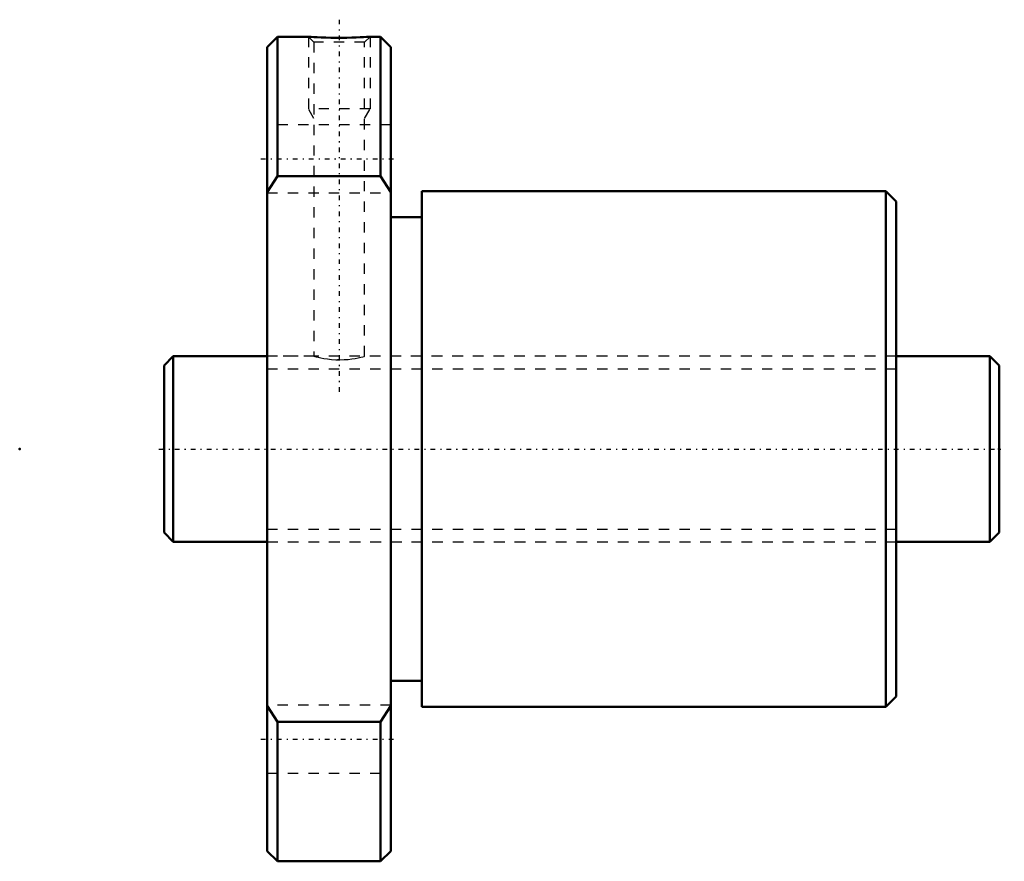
# Model space of a CAD drawing. Header units: millimetres. Extents: x -14 to 81.5, y -40 to 41.6.
import ezdxf

# ---------------------------------------------------------------- set-up
doc = ezdxf.new("R2010")
doc.units = ezdxf.units.MM
doc.linetypes.add('Center', pattern=[1.5, 0.45, -0.5, 0.05, -0.5])
doc.linetypes.add('Dashed', pattern=[2, 1, -1])
for name, color, linetype, lineweight in [('2d ConnectionPoints', 7, 'Continuous', 50), ('AM_0', 7, 'Continuous', 50), ('AM_5', 3, 'Continuous', 25), ('AM_7', 7, 'Center', 25), ('AM_9', 6, 'Dashed', 25)]:
    doc.layers.add(name, color=color, linetype=linetype, lineweight=lineweight)

# ---------------------------------------------------------------- blocks, each defined once
blk = doc.blocks.new('1_BTK_1808V_3_6ZZ_Nut_0_in_BTK1808V_3_6ZZ_81LC7T_000_0')
at = {"layer": 'AM_0'}
for p, q in [((11, 40), (10, 39)), ((14.01, 40), (11, 40)), ((11, 40), (11, 26.458)), ((21, 40), (19.996, 40)), ((22, 39), (21, 40)), ((21, 40), (21, 26.458)), ((10, 39), (10, -39)), ((22, 39), (22, -39)), ((11, 26.458), (10, 24.92)), ((21, 26.458), (11, 26.458)), ((22, 24.92), (21, 26.458)), ((70, 25), (25, 25)), ((25, 25), (25, -25)), ((71, 24), (70, 25)), ((70, 25), (70, -25)), ((71, 24), (71, -24)), ((25, 22.5), (22, 22.5)), ((22, -22.5), (25, -22.5)), ((70, -25), (71, -24)), ((10, -24.92), (11, -26.458)), ((21, -26.458), (22, -24.92)), ((25, -25), (70, -25)), ((11, -26.458), (21, -26.458)), ((11, -26.458), (11, -40)), ((21, -26.458), (21, -40)), ((10, -39), (11, -40)), ((21, -40), (22, -39)), ((11, -40), (21, -40))]:
    blk.add_line(p, q, dxfattribs=at)
blk.add_lwpolyline([(20, 40), (20, 40), (19.952, 39.997), (19.825, 39.988), (19.629, 39.976), (19.359, 39.96), (19.029, 39.943), (18.638, 39.926), (18.201, 39.912), (17.72, 39.901), (17.219, 39.896), (16.697, 39.896), (16.192, 39.903), (15.695, 39.915), (15.252, 39.931), (14.848, 39.949), (14.525, 39.967), (14.266, 39.982), (14.1, 39.993), (14.011, 39.999), (14, 40)], dxfattribs=at)
at = {"layer": 'AM_5', "linetype": 'Dashed'}
for p, q in [((14, 40), (14, 33)), ((20, 40), (20, 33)), ((20, 33), (14, 33)), ((14.541, 32.062), (14, 33)), ((19.458, 32.062), (20, 33))]:
    blk.add_line(p, q, dxfattribs=at)
at = {"layer": 'AM_7'}
for p, q in [((17, 41.65), (17, 5.35)), ((9.4, 28.146), (22.6, 28.146)), ((9.4, -28.146), (22.6, -28.146))]:
    blk.add_line(p, q, dxfattribs=at)
at = {"layer": 'AM_9'}
for p, q in [((14, 40), (14.541, 39.459)), ((14.541, 39.459), (14.541, 8.998)), ((19.458, 39.459), (14.541, 39.459)), ((14.881, 39.948), (15.247, 39.931)), ((19.458, 39.459), (20, 40)), ((19.458, 8.998), (19.458, 39.459)), ((22, 31.446), (10, 31.446)), ((10, 24.846), (22, 24.846)), ((10.05, 10.8), (10, 10.8)), ((10.05, 10.8), (10.05, -10.8)), ((71, 10.8), (70.95, 10.8)), ((70.95, 10.8), (70.95, -10.8)), ((14.55, 9), (10.05, 9)), ((17, 8.658), (16.823, 8.66)), ((70.95, 9), (19.452, 9)), ((10.05, -9), (70.95, -9)), ((10, -10.8), (10.05, -10.8)), ((70.95, -10.8), (71, -10.8)), ((22, -24.846), (10, -24.846)), ((10, -31.446), (22, -31.446))]:
    blk.add_line(p, q, dxfattribs=at)
blk.add_lwpolyline([(14.541, 9), (14.553, 8.997), (14.623, 8.978), (14.759, 8.943), (14.951, 8.897), (15.203, 8.842), (15.505, 8.786), (15.859, 8.733), (16.239, 8.691), (16.654, 8.665), (17.055, 8.658), (17.466, 8.67), (17.844, 8.699), (18.209, 8.742), (18.54, 8.794), (18.837, 8.85), (19.084, 8.905), (19.277, 8.952), (19.399, 8.984), (19.456, 8.999), (19.458, 9)], dxfattribs=at)
blk = doc.blocks.new('2_BTK_1808V_3_600_Shaft_0_in_BTK1808V_3_6ZZ_81LC7T_000_0')
at = {"layer": 'AM_0'}
for p, q in [((0.9, 9), (0, 8.1)), ((10, 9), (0.9, 9)), ((0.9, 9), (0.9, -9)), ((80.1, 9), (71, 9)), ((81, 8.1), (80.1, 9)), ((80.1, 9), (80.1, -9)), ((0, 8.1), (0, -8.1)), ((81, 8.1), (81, -8.1)), ((0, -8.1), (0.9, -9)), ((80.1, -9), (81, -8.1)), ((0.9, -9), (10, -9)), ((71, -9), (80.1, -9))]:
    blk.add_line(p, q, dxfattribs=at)
at = {"layer": 'AM_5', "linetype": 'Dashed'}
for p, q in [((10, 7.773), (71, 7.773)), ((10, -7.773), (71, -7.773))]:
    blk.add_line(p, q, dxfattribs=at)
at = {"layer": 'AM_7'}
blk.add_line((-0.5, 0), (81.5, 0), dxfattribs=at)
at = {"layer": 'AM_9'}
for p, q in [((71, 9), (10, 9)), ((10, -9), (71, -9))]:
    blk.add_line(p, q, dxfattribs=at)

msp = doc.modelspace()

# ---------------------------------------------------------------- linework, layer by layer
at = {"layer": '2d ConnectionPoints'}
for p in [(-14, 0), (0, 0), (81, 0)]:
    msp.add_point(p, dxfattribs=at)

# ---------------------------------------------------------------- block references
for name in ['1_BTK_1808V_3_6ZZ_Nut_0_in_BTK1808V_3_6ZZ_81LC7T_000_0', '2_BTK_1808V_3_600_Shaft_0_in_BTK1808V_3_6ZZ_81LC7T_000_0']:
    msp.add_blockref(name, (0, 0))

doc.saveas('drawing.dxf')
